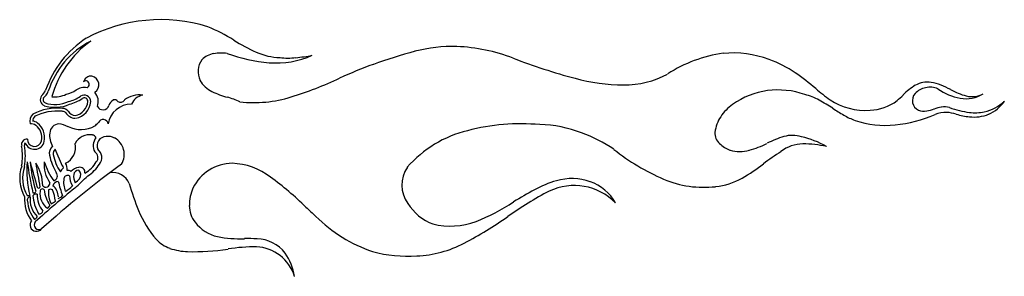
# Model space of a CAD drawing. Extents: x -4.3 to 6, y -1.4 to 1.3.
import ezdxf

# ---------------------------------------------------------------- set-up
doc = ezdxf.new("R2010")
doc.units = 0
doc.header["$MEASUREMENT"] = 0
doc.linetypes.add('solid', pattern=[0])
doc.layers.add('7', color=7, linetype='solid')

msp = doc.modelspace()

# ---------------------------------------------------------------- linework, layer by layer
at = {"color": 3, "linetype": 'solid'}
msp.add_line((-4.217, -0.566), (-4.187, -0.566), dxfattribs=at)
at = {"color": 7, "linetype": 'Continuous'}
msp.add_line((-0.124, -1.201), (-0.124, -1.201), dxfattribs=at)
at = {"color": 3, "linetype": 'solid'}
for centre, radius, start, end in [((-2.814, -0.376), 1.659, 72.6896, 118.0506), ((-3, 0.182), 1.084, 123.2651, 160.6521), ((-3.13, 0.253), 0.907, 117.498, 162.1996), ((-3.547, 0.611), 0.0786, 81.4929, 166.1873), ((-3.6, 0.602), 0.0366, -69.9489, 129.6366), ((-3.555, 0.599), 0.0919, 301.7558, 77.6316), ((-4.142, 0.585), 0.128, 306.6074, 339.964), ((-4.142, 0.585), 0.158, 306.6074, 339.964), ((-3.862, 0.778), 0.284, 281.2094, 304.5575), ((-3.616, 0.423), 0.147, 78.6505, 126.4826), ((-3.616, 0.423), 0.147, 338.8666, 401.7474), ((-4.008, 0.443), 0.07, 145.8392, 245.6101), ((-4.008, 0.443), 0.04, 145.8392, 245.6101), ((-3.924, 0.738), 0.347, 252.5284, 294.3878), ((-3.924, 0.738), 0.267, 262.7534, 296.12), ((-3.862, 0.778), 0.364, 282.8476, 304.4914), ((-3.862, 0.778), 0.394, 283.2876, 304.5575), ((-3.74, 0.435), 0.162, 280.1933, 355.7462), ((-3.74, 0.435), 0.192, 280.1933, 355.7462), ((-3.616, 0.423), 0.067, 359.613, 485.9798), ((-3.616, 0.423), 0.037, 359.613, 486.4826), ((-3.616, 0.423), 0.037, -0.387, 126.4826), ((-3.258, 0.351), 0.103, 122.3319, 164.2395), ((-3.297, 0.401), 0.0407, 32.9266, 113.5845), ((-3.236, 0.46), 0.0463, 234.3289, 330.9903), ((-3.036, 0.228), 0.264, 82.8727, 127.1572), ((-2.968, 0.326), 0.167, 101.9528, 156.0152), ((-3.902, -0.197), 0.549, 84.0716, 117.48), ((-3.902, -0.197), 0.519, 84.0716, 117.48), ((-3.924, 0.738), 0.377, 252.5284, 293.9267), ((-3.842, 0.28), 0.0689, 35.3258, 92.7054), ((-3.842, 0.28), 0.0389, 35.3258, 92.7054), ((-3.707, 0.368), 0.0916, 211.247, 267.2821), ((-3.42, 0.402), 0.0669, 208.1021, 340.11), ((-3.123, 0.149), 0.245, 89.6218, 171.1141), ((-4.086, 0.215), 0.102, 132.4946, 196.0561), ((-4.086, 0.215), 0.0716, 132.4946, 178.352), ((-4.172, 0.112), 0.106, 51.9738, 82.595), ((-3.707, 0.368), 0.122, 211.247, 267.2821), ((-3.419, 0.177), 0.0553, 10.6165, 152.8908), ((-4.172, 0.112), 0.0755, 51.9738, 99.4972), ((-4.224, 0.044), 0.162, 347.6201, 412.2895), ((-4.224, 0.044), 0.192, 347.6301, 412.2895), ((-3.877, 0.086), 0.101, 92.8414, 177.1587), ((-3.913, -0.089), 0.277, 62.7784, 83.6042), ((-3.652, 0.437), 0.309, 244.3931, 298.4609), ((-4.143, 0.84), 0.929, 313.3853, 316.6144), ((-4.219, -0.031), 0.0565, 84.0913, 198.3067), ((-4.139, 0.025), 0.105, 200.5125, 347.7334), ((-4.139, 0.025), 0.0746, 180.2489, 347.7533), ((-3.767, 0.063), 0.213, 172.4407, 211.7488), ((-3.561, -0.097), 0.17, 79.916, 152.9147), ((-3.538, 0.021), 0.0496, 24.8757, 81.1636), ((-4.881, -0.152), 0.616, 350.3314, 369.6686), ((-4.219, -0.031), 0.0265, 131.3897, 202.2334), ((-4.881, -0.152), 0.646, 350.3314, 369.9096), ((-3.888, -0.124), 0.0964, 128.6822, 191.458), ((-3.888, -0.124), 0.0564, 128.6822, 191.458), ((-3.885, -0.062), 0.178, 293.1601, 373.7097), ((-3.539, -0.166), 0.107, -40.7399, 53.6174), ((-3.399, -0.018), 0.596, 192.1717, 210.9209), ((-3.399, -0.018), 0.556, 192.1717, 212.5968), ((-3.539, -0.166), 0.067, -43.4478, 61.2038), ((-3.893, -0.385), 0.401, 161.2478, 209.2999), ((-3.893, -0.385), 0.371, 161.2478, 209.2999), ((-3.245, -0.315), 0.975, 173.9333, 194.9367), ((-1.465, 0.119), 2.769, 186.8694, 193.7091), ((3.128, 1.687), 7.555, 194.5587, 196.6455), ((-2.595, -0.07), 1.595, 185.1003, 196.4513), ((-4.509, -0.476), 0.458, 1.6249, 33.0556), ((8.238, 1.812), 12.53, 189.3602, 190.5255), ((-3.704, -0.241), 0.334, 174.7878, 214.9592), ((-3.399, -0.018), 0.666, 196.8789, 216.262), ((-3.788, -0.346), 0.0845, 124.318, 160.4924), ((-3.89, -0.284), 0.0549, 8.3199, 37.5109), ((-3.89, -0.284), 0.0949, 348.9165, 397.5109), ((-3.788, -0.346), 0.0445, 43.4725, 101.4587), ((-3.659, -0.397), 0.127, 97.2319, 139.7906), ((-3.675, -0.352), 0.052, 89.5058, 172.2393), ((-3.662, -0.323), 0.0538, 352.7501, 464.0898), ((-3.717, -0.349), 0.0646, -38.6344, 48.9074), ((-3.77, -0.049), 0.324, 299.9269, 329.8308), ((-3.77, -0.049), 0.364, 301.5718, 329.1635), ((-3.953, -0.359), 0.0547, -72.9152, 40.2609), ((-3.561, -0.426), 0.272, 172.1703, 200.6991), ((-3.789, -0.396), 0.0414, 63.8221, 170.0822), ((-3.563, -0.355), 0.208, 180.9842, 211.1974), ((-3.568, -0.363), 0.16, 173.4345, 205.9124), ((-4.987, 0.916), 1.857, 313.3853, 315.3274), ((-4.096, -0.474), 0.0148, 192.2708, 347.7292), ((-4.056, -0.522), 0.0246, 38.0144, 179.6352), ((-4.019, -0.438), 0.041, 218.0791, 366.6021), ((-3.707, -0.479), 0.331, 184.9056, 215.1176), ((-3.75, -0.537), 0.243, 173.0386, 209.1343), ((-3.97, -0.543), 0.0425, 58.834, 121.166), ((-3.882, -0.488), 0.0706, 95.6546, 159.0118), ((-4.037, -0.582), 0.149, 0.1929, 52.9372), ((-4.362, -0.671), 0.445, 5.9643, 21.6508), ((-2.748, -0.159), 1.17, 192.7736, 200.3405), ((-3.95, -0.277), 0.28, 298.823, 318.3075), ((-3.872, -0.609), 0.372, 175.6603, 216.7724), ((-4.183, -0.614), 0.0328, 91.5588, 199.8671), ((-3.937, -0.609), 0.249, 173.4244, 225.9182), ((-4.146, -0.518), 0.0213, 244.7477, 348.382), ((-4.117, -0.604), 0.053, 81.87, 134.9998), ((-3.728, -0.54), 0.428, 183.5174, 210.6461), ((-3.857, -0.566), 0.253, 176.7012, 220.0718), ((-3.889, -0.544), 0.193, 173.4465, 233.9293), ((-3.907, -0.522), 0.0764, 283.8771, 324.6968), ((-3.821, -0.584), 0.395, 185.9715, 216.1836), ((-4.031, -0.652), 0.0553, 299.9093, 341.9837), ((-4.65, 0.4), 1.259, 303.0744, 305.4991), ((-4.152, -0.774), 0.0442, 285.8989, 342.1595), ((-4.088, -0.72), 0.0384, 258.7282, 347.7658), ((-4.117, -0.875), 0.0681, 140.4627, 321.2824), ((-4.09, -0.874), 0.0511, 143.8958, 300.1513)]:
    msp.add_arc(centre, radius, start, end, dxfattribs=at)
at = {"color": 7, "linetype": 'Continuous'}
for centre, radius, start, end in [((-3.013, -0.479), 1.824, 57.9791, 67.6803), ((-0.944, 2.858), 2.103, 238.3968, 245.6221), ((-2.18, 0.506), 0.426, 81.156, 100.3689), ((-1.542, 1.538), 0.654, 245.6452, 268.393), ((1.014, -3.5), 4.598, 104.5798, 110.2972), ((0.263, -0.656), 1.657, 88.8732, 104.2252), ((0.219, -0.86), 1.862, 68.9753, 87.6344), ((3.192, -0.16), 1.093, 69.4497, 95.2893), ((-2.229, 0.742), 0.192, 142.2167, 176.1779), ((-2.221, 0.709), 0.22, 99.429, 136.5292), ((-1.523, 2.564), 1.741, 250.1332, 265.0042), ((-1.596, 1.717), 0.89, 264.9388, 294.7765), ((-1.471, 1.535), 0.656, 262.1274, 276.6195), ((-1.65, 3.156), 2.288, 276.3976, 280.7541), ((3.222, 6.94), 6.496, 248.9359, 254.9625), ((3.297, -0.509), 1.453, 98.1498, 122.818), ((3.194, -0.227), 1.155, 55.3948, 70.7018), ((-2.174, 0.738), 0.246, 175.9763, 202.692), ((1.208, -4.058), 5.189, 110.1766, 114.3986), ((2.354, -1.427), 2.62, 49.2697, 55.1868), ((-2.138, 0.807), 0.311, 211.8164, 243.7245), ((-2.668, 4.395), 4.111, 287.3218, 294.9347), ((2.034, 2.42), 1.822, 254.1541, 270.3911), ((2.059, 1.542), 0.945, 269.22, 298.4669), ((5.232, 0.378), 0.247, 79.9041, 119.5335), ((5.229, 0.227), 0.397, 67.6365, 83.3809), ((-1.859, 1.385), 0.953, 244.1027, 254.4735), ((3.671, -0.289), 0.833, 70.3946, 125.208), ((5.206, 1.869), 1.738, 228.9222, 235.2394), ((5.453, 0.034), 0.656, 121.5443, 135.8722), ((5.254, 0.366), 0.203, 100.4327, 135.8687), ((5.267, 0.353), 0.219, 68.3187, 103.1567), ((5.694, 1.048), 0.602, 234.8047, 259.1689), ((4.899, -0.58), 1.269, 62.6918, 67.7041), ((5.831, 1.181), 0.724, 241.0857, 255.12), ((-2.415, -0.581), 1.091, 66.6118, 73.9954), ((-1.834, 1.718), 1.307, 263.4896, 287.3489), ((3.797, -0.11), 0.625, 61.0363, 75.753), ((3.084, -1.41), 2.108, 56.665, 61.1908), ((4.584, 0.991), 0.662, 236.1414, 274.3521), ((4.606, 0.855), 0.526, 273.0879, 306.3826), ((3.975, 1.536), 1.452, 310.4899, 313.9281), ((5.197, 0.43), 0.118, 139.3162, 191.3488), ((5.642, 0.788), 0.336, 259.6312, 302.4259), ((5.704, 0.729), 0.255, 256.7272, 297.6352), ((5.723, 0.774), 0.475, 283.5542, 312.6625), ((5.728, 0.638), 0.381, 293.511, 326.0092), ((3.473, -0.004), 0.486, 125.5013, 146.7312), ((5.633, 2.486), 2.548, 236.9107, 239.9806), ((5.177, 0.422), 0.0964, 188.9681, 249.3848), ((5.204, 0.507), 0.186, 250.5678, 277.815), ((5.163, 0.74), 0.422, 279.1375, 290.0457), ((5.464, -0.091), 0.461, 100.122, 109.8093), ((5.415, 0.16), 0.206, 75.0012, 99.0972), ((5.803, 1.273), 0.973, 249.8783, 262.6612), ((5.74, 0.788), 0.484, 262.6972, 281.1106), ((3.364, 0.059), 0.36, 145.5059, 173.7774), ((4.738, 0.933), 0.756, 239.8713, 249.8196), ((4.791, 1.135), 0.964, 251.0043, 276.3447), ((4.773, 1.522), 1.351, 275.2979, 293.7491), ((5.432, 0.001), 0.307, 88.7863, 111.9461), ((5.406, -0.134), 0.443, 72.7081, 85.7985), ((5.746, 0.998), 0.739, 253.6244, 264.8385), ((5.725, 0.686), 0.427, 263.7531, 291.2751), ((0.693, -1.067), 1.216, 103.582, 138.9872), ((0.972, -2.049), 2.237, 84.9934, 104.6095), ((1.142, -1.094), 1.274, 68.6518, 88.8556), ((1.14, -1.241), 1.412, 55.2711, 70.7383), ((3.157, 0.091), 0.152, 177.3674, 227.2635), ((4.021, -0.938), 1.033, 106.3422, 116.9435), ((3.818, -0.258), 0.324, 72.6603, 105.8858), ((3.682, -0.931), 1.01, 60.7488, 76.6871), ((3.396, 1.747), 2.334, 231.5441, 246.5319), ((3.295, 0.239), 0.354, 227.0745, 248.2417), ((3.266, 0.271), 0.375, 254.3269, 285.6389), ((3.065, 0.943), 1.077, 286.2563, 296.8951), ((3.929, -0.391), 0.367, 89.8181, 128.7733), ((3.929, -1.211), 1.187, 77.9863, 89.9376), ((4.891, -2.017), 2.253, 121.948, 127.6063), ((-2.055, -0.696), 0.469, 91.0068, 153.6105), ((-2.087, -0.92), 0.693, 52.0947, 88.1035), ((0.047, -0.456), 0.329, 145.4394, 215.9721), ((2.383, 1.215), 1.838, 299.5831, 308.0737), ((-3.317, -0.512), 0.188, 22.7858, 99.3538), ((-3.593, -3.029), 3.284, 45.44, 53.9661), ((1.71, -1.619), 1.264, 106.9964, 118.3385), ((1.503, -0.965), 0.577, 70.3363, 106.3281), ((2.891, 0.617), 1.097, 247.232, 276.3943), ((2.925, 0.28), 0.758, 276.6679, 298.84), ((-0.869, 0.173), 2.355, 195.058, 202.3978), ((-2.064, -0.669), 0.449, 156.1838, 180.33), ((2.975, -3.967), 3.931, 118.3121, 121.9977), ((1.528, -1.065), 0.604, 44.2174, 115.6569), ((1.524, -0.895), 0.505, 29.9238, 69.8535), ((3.038, -3.901), 3.817, 117.6511, 125.3462), ((-2.213, -0.666), 0.301, 181.0716, 217.2266), ((5.102, 6.097), 9.321, 226.7162, 227.5921), ((0.237, -0.362), 0.539, 212.1278, 249.0634), ((-0.284, 1.147), 2.134, 291.4809, 303.4195), ((-1.972, -0.27), 1.167, 202.9363, 220.4096), ((-0.075, 0.33), 1.573, 225.1825, 250.8556), ((-1.46, 2.445), 3.961, 297.5776, 305.3167), ((-2.133, -0.608), 0.399, 216.873, 257.9752), ((0.226, -0.107), 0.78, 256.5012, 290.377), ((-2.611, -0.806), 0.332, 221.4371, 251.2259), ((-1.985, 0.189), 1.21, 258.9817, 272.3679), ((-1.909, -3.573), 2.554, 87.6082, 90.5755), ((-1.808, -1.399), 0.377, 37.2317, 89.1855), ((-2.505, -0.495), 0.662, 251.1996, 267.7463), ((-2.478, 1.324), 2.481, 268.7633, 278.6018), ((-1.798, -3.166), 2.061, 90.2801, 98.6018), ((-1.831, -1.547), 0.442, 17.2447, 87.1311), ((-0.175, -0.023), 1.179, 272.4737, 297.711), ((-1.96, -1.497), 0.557, 8.3449, 35.7801), ((-0.225, 0.203), 1.407, 254.9225, 274.1204)]:
    msp.add_arc(centre, radius, start, end, dxfattribs=at)
at = {"layer": '7', "color": 3, "linetype": 'solid'}
msp.add_line((-3.845, -0.256), (-3.923, -0.08), dxfattribs=at)
for centre, radius, start, end in [((-2.908, 0.175), 1.091, 125.9668, 164.1105), ((-3.386, -0.043), 0.137, 141.8026, 208.2338), ((-3.386, -0.043), 0.0966, 90.5871, 202.6451), ((-3.365, -0.086), 0.141, 61.8055, 99.0611), ((-3.394, -0.134), 0.198, 329.3027, 60.8798), ((3.006, -8.764), 10.562, 126.1479, 132.0234), ((-8.883, 5.112), 7.62, 312.6944, 314.1058), ((3.006, -8.764), 10.662, 129.0857, 132.0234)]:
    msp.add_arc(centre, radius, start, end, dxfattribs=at)

doc.saveas('drawing.dxf')
